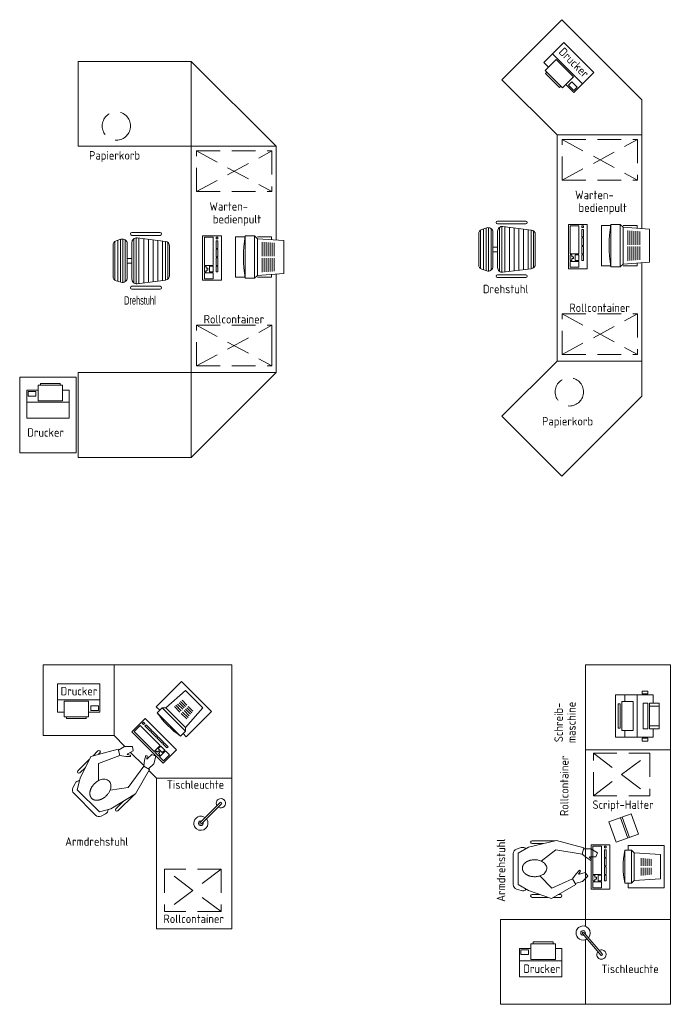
# Model space of a CAD drawing. Extents: x 6.1 to 17.3, y 2.1 to 12.5.
# Tile 2 of 2: x 10.4 to 17.3, y 2.1 to 12.5. Entities that reach past the tile are written whole.
import ezdxf
from ezdxf.enums import TextEntityAlignment as Align

# ---------------------------------------------------------------- set-up
doc = ezdxf.new("R2010")
doc.units = 0
doc.header["$MEASUREMENT"] = 0
doc.linetypes.add('STRICHLINIE2', pattern=[0.375, 0.25, -0.125])
doc.layers.add('BUEROEINRICHTUNG', color=1, linetype='CONTINUOUS', lineweight=18)
doc.styles.add('Stil1', font='isocp.shx')

# ---------------------------------------------------------------- blocks, each defined once
blk = doc.blocks.new('TE-WARTE1')
at = {"layer": 'BUEROEINRICHTUNG'}
for p, q in [((0.62, 4.15), (1.82, 4.15)), ((0.62, 4.15), (0.62, 3.25)), ((1.82, 4.15), (1.82, -0.05)), ((1.82, 4.15), (2.72, 3.25)), ((0.62, 3.25), (2.72, 3.25)), ((2.72, 3.25), (2.72, 2.25925)), ((2.72, 0.85), (2.72, 1.89067)), ((2.675, 1.35088), (2.675, 0.92088)), ((0.62, 0.85), (2.72, 0.85)), ((0.62, 0.85), (0.62, -0.05)), ((1.82, -0.05), (2.72, 0.85)), ((0, 0), (0, 0.8)), ((0, 0.8), (0.6, 0.8)), ((0.6, 0.8), (0.6, 0)), ((0.6, 0), (0, 0)), ((0.62, -0.05), (1.82, -0.05))]:
    blk.add_line(p, q, dxfattribs=at)
at = {"layer": 'BUEROEINRICHTUNG', "linetype": 'STRICHLINIE2'}
for p, q in [((1.875, 3.20004), (2.675, 3.20004)), ((1.875, 2.77004), (1.875, 3.20004)), ((1.875, 2.77004), (2.675, 3.20004)), ((1.875, 3.20004), (2.675, 2.77004)), ((2.675, 3.20004), (2.675, 2.77004)), ((1.875, 2.77004), (2.675, 2.77004)), ((1.875, 1.35088), (2.675, 1.35088)), ((1.875, 0.92088), (1.875, 1.35088)), ((1.875, 0.92088), (2.675, 1.35088)), ((1.875, 1.35088), (2.675, 0.92088)), ((1.875, 0.92088), (2.675, 0.92088))]:
    blk.add_line(p, q, dxfattribs=at)
at = {"layer": 'BUEROEINRICHTUNG', "color": 9, "lineweight": 13}
for p, q in [((1.18977, 2.33527), (1.48977, 2.33527)), ((1.18977, 2.30527), (1.48977, 2.30527)), ((1.94, 2.29996), (1.94, 1.82996)), ((1.94, 2.29996), (2.14, 2.29996)), ((2.14, 2.29996), (2.14, 1.82996)), ((2.39, 2.29996), (2.49, 2.29996)), ((2.39, 2.29996), (2.39, 1.84996)), ((2.49, 2.29996), (2.49, 1.84996)), ((2.49, 2.29996), (2.52, 2.26996)), ((0.98977, 2.19923), (0.98977, 1.87131)), ((1.00977, 2.23923), (1.00977, 1.83131)), ((1.02396, 2.24667), (1.07396, 2.26334)), ((1.03977, 2.25194), (1.03977, 1.8186)), ((1.06977, 2.26194), (1.06977, 1.80861)), ((1.09477, 2.26565), (1.09477, 1.80489)), ((1.11977, 2.2559), (1.11977, 1.81464)), ((1.13977, 2.2159), (1.13977, 1.85464)), ((1.18977, 2.22863), (1.18977, 1.84191)), ((1.20977, 2.26863), (1.20977, 1.80191)), ((1.23477, 2.27838), (1.23477, 1.79216)), ((1.54597, 2.24074), (1.24597, 2.27824)), ((1.26477, 2.27589), (1.26477, 1.79465)), ((1.31477, 2.26964), (1.31477, 1.8009)), ((1.36477, 2.26339), (1.36477, 1.80715)), ((1.41477, 2.25714), (1.41477, 1.8134)), ((1.46477, 2.25089), (1.46477, 1.81965)), ((1.51477, 2.24464), (1.51477, 1.8259)), ((1.54477, 2.24089), (1.54477, 1.82965)), ((1.56977, 2.22863), (1.56977, 1.84191)), ((2.05, 2.28496), (1.96, 2.28496)), ((1.96, 2.28496), (1.96, 1.98696)), ((2.05, 2.28496), (2.05, 1.98696)), ((2.082, 2.28496), (2.1, 2.28496)), ((2.082, 2.28496), (2.082, 2.26696)), ((2.082, 2.26696), (2.1, 2.26696)), ((2.082, 2.24696), (2.1, 2.24696)), ((2.082, 2.24696), (2.082, 2.16696)), ((2.1, 2.28496), (2.1, 2.26696)), ((2.1, 2.24696), (2.1, 2.16696)), ((2.29, 2.28996), (2.29, 1.85996)), ((2.29, 2.28996), (2.39, 2.28996)), ((2.52, 2.28996), (2.67, 2.28996)), ((2.52, 2.26996), (2.52, 1.87996)), ((2.52, 2.26996), (2.8, 2.24996)), ((2.572, 2.23454), (2.572, 2.08496)), ((2.593, 2.23298), (2.593, 2.08496)), ((2.614, 2.23143), (2.614, 2.08496)), ((2.635, 2.22987), (2.635, 2.08496)), ((2.656, 2.22832), (2.656, 2.08496)), ((2.67, 2.28996), (2.67, 2.26282)), ((2.677, 2.22676), (2.677, 2.08496)), ((2.698, 2.22521), (2.698, 2.08496)), ((2.8, 2.24996), (2.8, 1.89996)), ((1.58977, 1.87941), (1.58977, 2.19113)), ((2.082, 2.16696), (2.1, 2.16696)), ((2.082, 2.15696), (2.1, 2.15696)), ((2.082, 2.15696), (2.082, 2.07696)), ((2.1, 2.15696), (2.1, 2.07696)), ((1.13977, 2.06023), (1.18977, 2.06023)), ((1.13977, 2.01023), (1.18977, 2.01023)), ((1.13977, 2.01023), (1.18977, 2.01023)), ((2.05, 1.98696), (1.96, 1.98696)), ((2.082, 2.07696), (2.1, 2.07696)), ((2.082, 2.06696), (2.1, 2.06696)), ((2.082, 2.06696), (2.082, 1.98696)), ((2.082, 1.98696), (2.1, 1.98696)), ((2.1, 2.06696), (2.1, 1.98696)), ((2.572, 2.06496), (2.572, 1.91538)), ((2.593, 2.06496), (2.593, 1.91693)), ((2.614, 2.06496), (2.614, 1.91849)), ((2.635, 2.06496), (2.635, 1.92004)), ((2.656, 2.06496), (2.656, 1.9216)), ((2.677, 2.06496), (2.677, 1.92315)), ((2.698, 2.06496), (2.698, 1.92471)), ((1.978, 1.97696), (1.96, 1.97696)), ((1.96, 1.97696), (1.96, 1.91696)), ((1.978, 1.91696), (1.96, 1.91696)), ((2.05, 1.90696), (1.96, 1.90696)), ((1.96, 1.90696), (1.96, 1.84496)), ((1.978, 1.97696), (1.978, 1.95696)), ((1.996, 1.95696), (1.978, 1.95696)), ((1.996, 1.93696), (1.978, 1.93696)), ((1.978, 1.93696), (1.978, 1.91696)), ((1.996, 1.95696), (1.996, 1.93696)), ((2.05, 1.97696), (2.014, 1.97696)), ((2.014, 1.97696), (2.014, 1.91696)), ((2.05, 1.91696), (2.014, 1.91696)), ((2.05, 1.97696), (2.05, 1.91696)), ((2.05, 1.90696), (2.05, 1.84496)), ((2.082, 1.97696), (2.1, 1.97696)), ((2.082, 1.97696), (2.082, 1.91696)), ((2.082, 1.91696), (2.1, 1.91696)), ((2.1, 1.97696), (2.1, 1.91696)), ((2.49, 1.84996), (2.52, 1.87996)), ((2.52, 1.87996), (2.8, 1.89996)), ((2.67, 1.8871), (2.67, 1.85996)), ((1.02396, 1.82387), (1.07396, 1.80721)), ((1.24597, 1.7923), (1.54597, 1.8298)), ((1.94, 1.82996), (2.14, 1.82996)), ((1.96, 1.84496), (2.05, 1.84496)), ((2.29, 1.85996), (2.39, 1.85996)), ((2.39, 1.84996), (2.49, 1.84996)), ((2.52, 1.85996), (2.67, 1.85996)), ((1.18977, 1.76527), (1.48977, 1.76527)), ((1.18977, 1.73527), (1.48977, 1.73527)), ((0.22, 0.715), (0.22, 0.735)), ((0.22, 0.735), (0.43, 0.735)), ((0.43, 0.715), (0.43, 0.735)), ((0.075, 0.665), (0.075, 0.365)), ((0.075, 0.665), (0.195, 0.665)), ((0.09, 0.65), (0.17, 0.65)), ((0.09, 0.65), (0.09, 0.6)), ((0.17, 0.65), (0.17, 0.6)), ((0.195, 0.715), (0.455, 0.715)), ((0.195, 0.715), (0.195, 0.55)), ((0.455, 0.715), (0.455, 0.55)), ((0.455, 0.665), (0.525, 0.665)), ((0.525, 0.665), (0.525, 0.365)), ((0.075, 0.535), (0.525, 0.535)), ((0.09, 0.6), (0.17, 0.6)), ((0.195, 0.55), (0.455, 0.55)), ((0.075, 0.365), (0.525, 0.365))]:
    blk.add_line(p, q, dxfattribs=at)
at = {"layer": 'BUEROEINRICHTUNG', "linetype": 'STRICHLINIE2'}
blk.add_circle((1.025, 3.465), 0.15, dxfattribs=at)
at = {"layer": 'BUEROEINRICHTUNG', "color": 9, "lineweight": 13}
for centre, radius, start, end in [((1.18977, 2.32027), 0.015, 90, 270), ((1.48977, 2.32027), 0.015, 270, 90), ((3.87303, 2.07496), 1.5, 171.37308, 188.62692), ((1.03977, 2.19923), 0.05, 108.43495, 180), ((1.08977, 2.2159), 0.05, 0, 108.43495), ((1.23977, 2.22863), 0.05, 82.87641, 180), ((1.53977, 2.19113), 0.05, 0, 82.87641), ((1.03977, 1.87131), 0.05, 180, 251.56505), ((1.08977, 1.85464), 0.05, 251.56505, 0), ((1.23977, 1.84191), 0.05, 180, 277.12359), ((1.53977, 1.87941), 0.05, 277.12359, 0), ((1.18977, 1.75027), 0.015, 90, 270), ((1.48977, 1.75027), 0.015, 270, 90)]:
    blk.add_arc(centre, radius, start, end, dxfattribs=at)
at = {"layer": 'BUEROEINRICHTUNG', "style": 'Stil1'}
for s, p in [('Papierkorb', (1.00575, 3.15365)), ('Warten-', (2.21649, 2.61245)), ('bedienpult', (2.30424, 2.47745)), ('Rollcontainer', (2.27206, 1.41645)), ('Drucker', (0.275, 0.215))]:
    blk.add_text(s, height=0.09, dxfattribs=at).set_placement(p, align=Align.MIDDLE_CENTER)
at = {"layer": 'BUEROEINRICHTUNG', "width": 0.65}
blk.add_text('Drehstuhl', height=0.09, dxfattribs=at).set_placement((1.275, 1.615), align=Align.MIDDLE_CENTER)
blk = doc.blocks.new('TE-WARTE2')
at = {"layer": 'BUEROEINRICHTUNG'}
for p, q in [((-0.6364, 4.20596), (0, 4.84236)), ((0.84838, 3.99398), (0, 4.84236)), ((-0.05162, 3.62118), (-0.6364, 4.20596)), ((0.84838, 3.99398), (0.84838, 3.62118)), ((-0.05162, 3.62118), (0.84838, 3.62118)), ((-0.05162, 3.62118), (-0.05162, 1.22118)), ((0.84838, 3.62118), (0.84838, 2.63043)), ((0.84838, 1.22118), (0.84838, 2.26185)), ((-0.05162, 1.22118), (-0.6364, 0.6364)), ((-0.05162, 1.22118), (0.84838, 1.22118)), ((0.84838, 0.84838), (0.84838, 1.22118)), ((0.84838, 0.84838), (0, 0)), ((-0.6364, 0.6364), (0, 0))]:
    blk.add_line(p, q, dxfattribs=at)
at = {"layer": 'BUEROEINRICHTUNG', "color": 9, "lineweight": 13}
for p, q in [((-0.18999, 4.38918), (0.02214, 4.60131)), ((0.34034, 4.28311), (0.02214, 4.60131)), ((-0.14049, 4.33968), (-0.18999, 4.38918)), ((-0.17585, 4.30433), (-0.05917, 4.421)), ((0.22013, 4.1629), (-0.09806, 4.4811)), ((0.12467, 4.23715), (-0.05917, 4.421)), ((0.008, 4.12048), (-0.17585, 4.30433)), ((-0.15817, 4.28665), (-0.17231, 4.27251)), ((0.12821, 4.07098), (0.34034, 4.28311)), ((-0.02382, 4.12401), (-0.17231, 4.27251)), ((0.008, 4.12048), (0.12467, 4.23715)), ((0.07164, 4.14876), (0.107, 4.18412)), ((0.16357, 4.12755), (0.107, 4.18412)), ((-0.00968, 4.13816), (-0.02382, 4.12401)), ((0.12821, 4.07098), (0.04336, 4.15583)), ((0.12821, 4.09219), (0.07164, 4.14876)), ((0.12821, 4.09219), (0.16357, 4.12755)), ((-0.84766, 2.61785), (-0.79766, 2.63452)), ((-0.83185, 2.62312), (-0.83185, 2.18978)), ((-0.80185, 2.63312), (-0.80185, 2.17979)), ((-0.77685, 2.63683), (-0.77685, 2.17607)), ((-0.75185, 2.62708), (-0.75185, 2.18582)), ((-0.68185, 2.70645), (-0.38185, 2.70645)), ((-0.68185, 2.67645), (-0.38185, 2.67645)), ((-0.66185, 2.63981), (-0.66185, 2.17309)), ((-0.63685, 2.64956), (-0.63685, 2.16334)), ((-0.32565, 2.61192), (-0.62565, 2.64942)), ((-0.60685, 2.64707), (-0.60685, 2.16583)), ((-0.55685, 2.64082), (-0.55685, 2.17208)), ((-0.50685, 2.63457), (-0.50685, 2.17833)), ((-0.45685, 2.62832), (-0.45685, 2.18458)), ((-0.40685, 2.62207), (-0.40685, 2.19083)), ((-0.35685, 2.61582), (-0.35685, 2.19708)), ((-0.32685, 2.61207), (-0.32685, 2.20083)), ((0.06838, 2.67114), (0.06838, 2.20114)), ((0.06838, 2.67114), (0.26838, 2.67114)), ((0.17838, 2.65614), (0.08838, 2.65614)), ((0.08838, 2.65614), (0.08838, 2.35814)), ((0.17838, 2.65614), (0.17838, 2.35814)), ((0.21038, 2.65614), (0.22838, 2.65614)), ((0.21038, 2.65614), (0.21038, 2.63814)), ((0.21038, 2.63814), (0.22838, 2.63814)), ((0.21038, 2.61814), (0.22838, 2.61814)), ((0.21038, 2.61814), (0.21038, 2.53814)), ((0.22838, 2.65614), (0.22838, 2.63814)), ((0.22838, 2.61814), (0.22838, 2.53814)), ((0.26838, 2.67114), (0.26838, 2.20114)), ((0.41838, 2.66114), (0.41838, 2.23114)), ((0.41838, 2.66114), (0.51838, 2.66114)), ((0.51838, 2.67114), (0.61838, 2.67114)), ((0.51838, 2.67114), (0.51838, 2.22114)), ((0.61838, 2.67114), (0.61838, 2.22114)), ((0.61838, 2.67114), (0.64838, 2.64114)), ((0.64838, 2.66114), (0.79838, 2.66114)), ((0.64838, 2.64114), (0.64838, 2.25114)), ((0.64838, 2.64114), (0.92838, 2.62114)), ((0.79838, 2.66114), (0.79838, 2.634)), ((0.92838, 2.62114), (0.92838, 2.27114)), ((-0.88185, 2.57041), (-0.88185, 2.24249)), ((-0.86185, 2.61041), (-0.86185, 2.20249)), ((-0.73185, 2.58708), (-0.73185, 2.22582)), ((-0.68185, 2.59981), (-0.68185, 2.21309)), ((-0.30185, 2.59981), (-0.30185, 2.21309)), ((-0.28185, 2.25059), (-0.28185, 2.56231)), ((0.21038, 2.53814), (0.22838, 2.53814)), ((0.21038, 2.52814), (0.22838, 2.52814)), ((0.21038, 2.52814), (0.21038, 2.44814)), ((0.22838, 2.52814), (0.22838, 2.44814)), ((0.70038, 2.60572), (0.70038, 2.45614)), ((0.72138, 2.60416), (0.72138, 2.45614)), ((0.74238, 2.60261), (0.74238, 2.45614)), ((0.76338, 2.60105), (0.76338, 2.45614)), ((0.78438, 2.5995), (0.78438, 2.45614)), ((0.80538, 2.59794), (0.80538, 2.45614)), ((0.82638, 2.59639), (0.82638, 2.45614)), ((-0.73185, 2.43141), (-0.68185, 2.43141)), ((0.21038, 2.44814), (0.22838, 2.44814)), ((0.21038, 2.43814), (0.22838, 2.43814)), ((0.21038, 2.43814), (0.21038, 2.35814)), ((0.22838, 2.43814), (0.22838, 2.35814)), ((0.70038, 2.43614), (0.70038, 2.28656)), ((0.72138, 2.43614), (0.72138, 2.28811)), ((0.74238, 2.43614), (0.74238, 2.28967)), ((0.76338, 2.43614), (0.76338, 2.29122)), ((0.78438, 2.43614), (0.78438, 2.29278)), ((0.80538, 2.43614), (0.80538, 2.29433)), ((0.82638, 2.43614), (0.82638, 2.29589)), ((-0.73185, 2.38141), (-0.68185, 2.38141)), ((-0.73185, 2.38141), (-0.68185, 2.38141)), ((0.17838, 2.35814), (0.08838, 2.35814)), ((0.10638, 2.34814), (0.08838, 2.34814)), ((0.08838, 2.34814), (0.08838, 2.28814)), ((0.10638, 2.34814), (0.10638, 2.32814)), ((0.12438, 2.32814), (0.10638, 2.32814)), ((0.12438, 2.30814), (0.10638, 2.30814)), ((0.10638, 2.30814), (0.10638, 2.28814)), ((0.12438, 2.32814), (0.12438, 2.30814)), ((0.17838, 2.34814), (0.14238, 2.34814)), ((0.14238, 2.34814), (0.14238, 2.28814)), ((0.17838, 2.34814), (0.17838, 2.28814)), ((0.21038, 2.35814), (0.22838, 2.35814)), ((0.21038, 2.34814), (0.22838, 2.34814)), ((0.21038, 2.34814), (0.21038, 2.28814)), ((0.22838, 2.34814), (0.22838, 2.28814)), ((-0.84766, 2.19505), (-0.79766, 2.17839)), ((-0.62565, 2.16348), (-0.32565, 2.20098)), ((0.06838, 2.20114), (0.26838, 2.20114)), ((0.10638, 2.28814), (0.08838, 2.28814)), ((0.17838, 2.27814), (0.08838, 2.27814)), ((0.08838, 2.27814), (0.08838, 2.21614)), ((0.08838, 2.21614), (0.17838, 2.21614)), ((0.17838, 2.28814), (0.14238, 2.28814)), ((0.17838, 2.27814), (0.17838, 2.21614)), ((0.21038, 2.28814), (0.22838, 2.28814)), ((0.41838, 2.23114), (0.51838, 2.23114)), ((0.51838, 2.22114), (0.61838, 2.22114)), ((0.61838, 2.22114), (0.64838, 2.25114)), ((0.64838, 2.25114), (0.92838, 2.27114)), ((0.64838, 2.23114), (0.79838, 2.23114)), ((0.79838, 2.25828), (0.79838, 2.23114)), ((-0.68185, 2.13645), (-0.38185, 2.13645)), ((-0.68185, 2.10645), (-0.38185, 2.10645))]:
    blk.add_line(p, q, dxfattribs=at)
at = {"layer": 'BUEROEINRICHTUNG', "linetype": 'STRICHLINIE2'}
for p, q in [((0.00338, 3.57122), (0.80338, 3.57122)), ((0.00338, 3.14122), (0.00338, 3.57122)), ((0.00338, 3.14122), (0.80338, 3.57122)), ((0.00338, 3.57122), (0.80338, 3.14122)), ((0.80338, 3.57122), (0.80338, 3.14122)), ((0.00338, 3.14122), (0.80338, 3.14122)), ((0.00338, 1.72206), (0.80338, 1.72206)), ((0.00338, 1.29206), (0.00338, 1.72206)), ((0.00338, 1.29206), (0.80338, 1.72206)), ((0.00338, 1.72206), (0.80338, 1.29206)), ((0.80338, 1.72206), (0.80338, 1.29206)), ((0.00338, 1.29206), (0.80338, 1.29206))]:
    blk.add_line(p, q, dxfattribs=at)
blk.add_circle((0.07917, 0.89509), 0.15, dxfattribs=at)
at = {"layer": 'BUEROEINRICHTUNG', "color": 9, "lineweight": 13}
for centre, radius, start, end in [((-0.83185, 2.57041), 0.05, 108.43495, 180), ((-0.78185, 2.58708), 0.05, 0, 108.43495), ((-0.68185, 2.69145), 0.015, 90, 270), ((-0.63185, 2.59981), 0.05, 82.87641, 180), ((-0.38185, 2.69145), 0.015, 270, 90), ((-0.33185, 2.56231), 0.05, 0, 82.87641), ((2.00141, 2.44614), 1.5, 171.37308, 188.62692), ((-0.83185, 2.24249), 0.05, 180, 251.56505), ((-0.78185, 2.22582), 0.05, 251.56505, 0), ((-0.63185, 2.21309), 0.05, 180, 277.12359), ((-0.33185, 2.25059), 0.05, 277.12359, 0), ((-0.68185, 2.12145), 0.015, 90, 270), ((-0.38185, 2.12145), 0.015, 270, 90)]:
    blk.add_arc(centre, radius, start, end, dxfattribs=at)
at = {"layer": 'BUEROEINRICHTUNG', "style": 'Stil1'}
blk.add_text('Drucker', height=0.09, rotation=315, dxfattribs=at).set_placement((0.12935, 4.38665), align=Align.MIDDLE_CENTER)
for s, p in [('Warten-', (0.34487, 2.98363)), ('bedienpult', (0.43262, 2.84863)), ('Drehstuhl', (-0.59662, 1.98618)), ('Rollcontainer', (0.40044, 1.78763)), ('Papierkorb', (0.05992, 0.58374))]:
    blk.add_text(s, height=0.09, dxfattribs=at).set_placement(p, align=Align.MIDDLE_CENTER)
blk = doc.blocks.new('TETISCHKOMB2')
at = {"layer": 'BUEROEINRICHTUNG'}
for p, q in [((0.9, 0), (0, 0)), ((0, -0.9), (0, 0)), ((0.9, 0), (0.9, -0.9)), ((0.9, -0.9), (0, -0.9)), ((0, -0.9), (0, -2.7)), ((0.9, -0.9), (0.9, -2.7)), ((-0.60327, -1.93403), (-0.30783, -1.86194)), ((-0.56644, -1.86611), (-0.32492, -1.86611)), ((-0.30783, -1.86194), (-0.01805, -1.93959)), ((-0.73225, -1.95471), (-0.68225, -1.93805)), ((-0.71317, -1.99748), (-0.60327, -1.93403)), ((-0.56644, -1.89611), (-0.44787, -1.89611)), ((-0.31522, -1.96343), (-0.47104, -2.0803)), ((-0.03617, -2.0072), (-0.31522, -1.96343)), ((-0.03617, -2.0072), (-0.01805, -1.93959)), ((0.05611, -1.95048), (-0.02114, -1.95113)), ((0.05611, -1.95048), (0.12832, -1.99218)), ((-0.76644, -2.33007), (-0.76644, -2.00215)), ((-0.71317, -2.33058), (-0.71317, -1.99748)), ((-0.03617, -2.0072), (0.01326, -2.04822)), ((0.01326, -2.04822), (0.05817, -2.07415)), ((0.04782, -2.03551), (0.03817, -2.0381)), ((0.03817, -2.0381), (0.06525, -2.0619)), ((0.11125, -2.03657), (0.04782, -2.03551)), ((0.06525, -2.0619), (0.05817, -2.07415)), ((0.12832, -1.99218), (0.11125, -2.03657)), ((-0.09984, -2.2157), (-0.06317, -2.17903)), ((-0.07317, -2.21903), (-0.05317, -2.18903)), ((-0.05317, -2.18903), (-0.06317, -2.17903)), ((-0.35548, -2.36672), (-0.48317, -2.23903)), ((-0.13698, -2.26811), (-0.35548, -2.36672)), ((-0.13698, -2.26811), (-0.09984, -2.2157)), ((-0.10198, -2.32873), (-0.13698, -2.26811)), ((-0.06317, -2.21903), (-0.07317, -2.21903)), ((-0.00218, -2.2016), (-0.06317, -2.21903)), ((-0.03317, -2.29903), (0.0258, -2.24006)), ((0.0258, -2.24006), (-0.00218, -2.2016)), ((-0.73225, -2.37751), (-0.68225, -2.39418)), ((-0.71317, -2.33058), (-0.60327, -2.39403)), ((-0.60327, -2.39403), (-0.36179, -2.47873)), ((-0.36179, -2.47873), (-0.10198, -2.32873)), ((-0.03317, -2.29903), (-0.10796, -2.31838)), ((-0.56644, -2.43611), (-0.4833, -2.43611)), ((-0.56644, -2.46611), (-0.39777, -2.46611)), ((-0.33993, -2.46611), (-0.26644, -2.46611)), ((-0.28797, -2.43611), (-0.26644, -2.43611)), ((-0.9, -3.6), (-0.9, -2.7)), ((-0.9, -2.7), (0.9, -2.7)), ((0, -2.7), (0, -2.77274)), ((0.9, -3.6), (0.9, -2.7)), ((0, -2.91418), (0, -3.6)), ((-0.9, -3.6), (0, -3.6)), ((-0.9, -3.6), (0.9, -3.6))]:
    blk.add_line(p, q, dxfattribs=at)
at = {"layer": 'BUEROEINRICHTUNG', "color": 9, "lineweight": 13}
for p, q in [((0.60023, -0.30789), (0.60024, -0.27789)), ((0.66024, -0.30789), (0.60023, -0.30789)), ((0.66025, -0.27789), (0.60024, -0.27789)), ((0.66024, -0.30789), (0.66025, -0.27789)), ((0.31692, -0.31768), (0.71692, -0.31768)), ((0.31692, -0.76769), (0.31692, -0.31768)), ((0.36692, -0.4127), (0.34692, -0.41269)), ((0.34692, -0.67288), (0.34692, -0.41269)), ((0.36693, -0.67289), (0.36692, -0.4127)), ((0.38692, -0.38769), (0.50692, -0.38768)), ((0.38692, -0.69789), (0.38692, -0.38769)), ((0.41693, -0.31789), (0.41692, -0.38769)), ((0.50692, -0.69788), (0.50692, -0.38768)), ((0.54693, -0.76769), (0.54693, -0.31769)), ((0.66024, -0.40788), (0.61023, -0.40789)), ((0.61025, -0.67789), (0.61023, -0.40789)), ((0.66024, -0.67789), (0.66024, -0.40788)), ((0.78025, -0.40789), (0.68024, -0.4079)), ((0.68024, -0.67789), (0.68024, -0.4079)), ((0.71693, -0.40789), (0.71692, -0.31768)), ((0.78024, -0.67789), (0.78025, -0.40789)), ((0.78024, -0.43789), (0.68025, -0.43789)), ((0.36693, -0.67289), (0.34692, -0.67288)), ((0.38692, -0.69789), (0.50692, -0.69788)), ((0.41692, -0.76769), (0.41692, -0.69789)), ((0.66024, -0.67789), (0.61025, -0.67789)), ((0.78024, -0.64789), (0.68024, -0.64789)), ((0.78024, -0.67789), (0.68024, -0.67789)), ((0.71691, -0.76769), (0.71692, -0.67789)), ((0.31692, -0.76769), (0.71691, -0.76769)), ((0.66024, -0.77749), (0.60024, -0.77749)), ((0.60024, -0.77749), (0.60024, -0.80749)), ((0.66024, -0.80749), (0.60024, -0.80749)), ((0.66024, -0.77749), (0.66024, -0.80749)), ((0.24813, -1.6655), (0.48305, -1.58)), ((0.24813, -1.6655), (0.32679, -1.88163)), ((0.3703, -1.62104), (0.44895, -1.83716)), ((0.38908, -1.6142), (0.46775, -1.83032)), ((0.48305, -1.58), (0.56172, -1.79612)), ((0.32679, -1.88163), (0.56172, -1.79612)), ((0.05971, -1.90871), (0.05971, -2.37871)), ((0.05971, -1.90871), (0.25971, -1.90871)), ((0.16971, -1.92371), (0.07971, -1.92371)), ((0.07971, -1.92371), (0.07971, -2.22171)), ((0.16971, -1.92371), (0.16971, -2.22171)), ((0.20171, -1.92371), (0.21971, -1.92371)), ((0.20171, -1.92371), (0.20171, -1.94171)), ((0.20171, -1.94171), (0.21971, -1.94171)), ((0.20171, -1.96171), (0.21971, -1.96171)), ((0.20171, -1.96171), (0.20171, -2.04171)), ((0.21971, -1.92371), (0.21971, -1.94171)), ((0.21971, -1.96171), (0.21971, -2.04171)), ((0.25971, -1.90871), (0.25971, -2.37871)), ((0.48757, -1.9668), (0.4158, -1.96682)), ((0.4158, -1.96682), (0.4158, -2.31681)), ((0.83348, -1.91418), (0.45348, -1.91418)), ((0.45348, -1.96681), (0.45348, -1.91418)), ((0.5158, -1.99504), (0.48757, -1.9668)), ((0.48757, -1.9668), (0.48758, -2.3168)), ((0.83348, -2.36418), (0.83348, -1.91418)), ((0.20171, -2.04171), (0.21971, -2.04171)), ((0.20171, -2.05171), (0.21971, -2.05171)), ((0.20171, -2.05171), (0.20171, -2.13171)), ((0.21971, -2.05171), (0.21971, -2.13171)), ((0.5158, -1.99504), (0.5158, -2.28857)), ((0.7958, -2.01265), (0.5158, -1.99504)), ((0.59088, -2.13181), (0.59088, -2.04885)), ((0.61188, -2.1318), (0.61189, -2.05117)), ((0.63288, -2.13181), (0.63289, -2.05348)), ((0.65389, -2.13181), (0.65389, -2.05579)), ((0.67489, -2.13181), (0.67488, -2.0581)), ((0.69588, -2.1318), (0.69588, -2.06042)), ((0.7958, -2.27096), (0.7958, -2.01265)), ((0.20171, -2.13171), (0.21971, -2.13171)), ((0.20171, -2.14171), (0.21971, -2.14171)), ((0.20171, -2.14171), (0.20171, -2.22171)), ((0.21971, -2.14171), (0.21971, -2.22171)), ((0.59089, -2.23475), (0.59089, -2.15181)), ((0.61189, -2.23244), (0.61189, -2.1518)), ((0.63289, -2.23013), (0.63289, -2.1518)), ((0.65389, -2.22782), (0.65389, -2.15181)), ((0.67488, -2.22551), (0.67489, -2.15181)), ((0.69589, -2.22319), (0.69589, -2.1518)), ((0.16971, -2.22171), (0.07971, -2.22171)), ((0.09771, -2.23171), (0.07971, -2.23171)), ((0.07971, -2.23171), (0.07971, -2.29171)), ((0.09771, -2.29171), (0.07971, -2.29171)), ((0.09771, -2.23171), (0.09771, -2.25171)), ((0.11571, -2.25171), (0.09771, -2.25171)), ((0.11571, -2.27171), (0.09771, -2.27171)), ((0.09771, -2.27171), (0.09771, -2.29171)), ((0.11571, -2.25171), (0.11571, -2.27171)), ((0.16971, -2.23171), (0.13371, -2.23171)), ((0.13371, -2.23171), (0.13371, -2.29171)), ((0.16971, -2.29171), (0.13371, -2.29171)), ((0.16971, -2.23171), (0.16971, -2.29171)), ((0.20171, -2.22171), (0.21971, -2.22171)), ((0.20171, -2.23171), (0.21971, -2.23171)), ((0.20171, -2.23171), (0.20171, -2.29171)), ((0.20171, -2.29171), (0.21971, -2.29171)), ((0.21971, -2.23171), (0.21971, -2.29171)), ((0.48758, -2.3168), (0.5158, -2.28857)), ((0.5158, -2.28857), (0.7958, -2.27096)), ((0.05971, -2.37871), (0.25971, -2.37871)), ((0.16971, -2.30171), (0.07971, -2.30171)), ((0.07971, -2.30171), (0.07971, -2.36371)), ((0.07971, -2.36371), (0.16971, -2.36371)), ((0.16971, -2.30171), (0.16971, -2.36371)), ((0.4158, -2.31681), (0.48758, -2.3168)), ((0.45348, -2.36418), (0.45348, -2.3168)), ((0.83348, -2.36418), (0.45348, -2.36418)), ((0.16175, -3.07849), (-0.03257, -2.84993)), ((0.17698, -3.06553), (-0.01734, -2.83698)), ((-0.69933, -3.00841), (-0.69933, -3.30841)), ((-0.69933, -3.00841), (-0.57933, -3.00841)), ((-0.68433, -3.02341), (-0.60433, -3.02341)), ((-0.68433, -3.02341), (-0.68433, -3.07342)), ((-0.60433, -3.02341), (-0.60433, -3.07342)), ((-0.57933, -2.95841), (-0.31932, -2.95841)), ((-0.57933, -2.95841), (-0.57933, -3.12341)), ((-0.55432, -2.95841), (-0.55433, -2.93841)), ((-0.55433, -2.93841), (-0.34433, -2.93842)), ((-0.34433, -2.95841), (-0.34433, -2.93842)), ((-0.31932, -2.95841), (-0.31933, -3.12342)), ((-0.31933, -3.00841), (-0.24933, -3.00841)), ((-0.24933, -3.00841), (-0.24933, -3.30841)), ((-0.68433, -3.07342), (-0.60433, -3.07342)), ((-0.57933, -3.12341), (-0.31933, -3.12342)), ((-0.69933, -3.13841), (-0.24933, -3.13841)), ((-0.69933, -3.30841), (-0.24933, -3.30841))]:
    blk.add_line(p, q, dxfattribs=at)
at = {"layer": 'BUEROEINRICHTUNG', "linetype": 'STRICHLINIE2'}
for p, q in [((0.08373, -0.93818), (0.68373, -0.93818)), ((0.08373, -1.38818), (0.08373, -0.93818)), ((0.08373, -1.38818), (0.68373, -0.93818)), ((0.08373, -0.93818), (0.68373, -1.38818)), ((0.68373, -0.93818), (0.68373, -1.38818)), ((0.08373, -1.38818), (0.68373, -1.38818))]:
    blk.add_line(p, q, dxfattribs=at)
at = {"layer": 'BUEROEINRICHTUNG'}
blk.add_lwpolyline([(-0.40951, -2.15682), (-0.41061, -2.14515), (-0.41385, -2.13375), (-0.4191, -2.12289), (-0.42614, -2.11278), (-0.43468, -2.10359), (-0.44443, -2.09545), (-0.45507, -2.08839), (-0.46629, -2.08245), (-0.47783, -2.07759), (-0.48945, -2.07376), (-0.50096, -2.07087), (-0.5085, -2.06942), (-0.51588, -2.06832), (-0.52307, -2.06754), (-0.53006, -2.06706), (-0.53683, -2.06684), (-0.54336, -2.06686), (-0.54965, -2.06709), (-0.55569, -2.06752), (-0.56149, -2.06812), (-0.56704, -2.06886), (-0.57234, -2.06974), (-0.57741, -2.07073), (-0.58225, -2.07182), (-0.58686, -2.073), (-0.58996, -2.07387), (-0.59295, -2.07478), (-0.59584, -2.07571), (-0.59863, -2.07667), (-0.60133, -2.07765), (-0.60394, -2.07865), (-0.60645, -2.07967), (-0.60888, -2.0807), (-0.61123, -2.08175), (-0.61349, -2.08281), (-0.61567, -2.08388), (-0.61778, -2.08496), (-0.61982, -2.08605), (-0.62178, -2.08714), (-0.62368, -2.08823), (-0.62551, -2.08933), (-0.62728, -2.09043), (-0.62898, -2.09153), (-0.63063, -2.09263), (-0.63222, -2.09373), (-0.63375, -2.09483), (-0.63523, -2.09592), (-0.63666, -2.09702), (-0.63804, -2.09811), (-0.63938, -2.0992), (-0.64066, -2.10029), (-0.6419, -2.10137), (-0.6431, -2.10245), (-0.64426, -2.10352), (-0.64538, -2.10459), (-0.64646, -2.10565), (-0.6475, -2.10671), (-0.6485, -2.10777), (-0.64948, -2.10882), (-0.65041, -2.10986), (-0.65132, -2.1109), (-0.65219, -2.11193), (-0.65303, -2.11296), (-0.65384, -2.11398), (-0.65463, -2.115), (-0.65538, -2.11602), (-0.65611, -2.11702), (-0.65681, -2.11803), (-0.65777, -2.11945), (-0.65869, -2.12086), (-0.65955, -2.12227), (-0.66037, -2.12366), (-0.66114, -2.12504), (-0.66187, -2.12642), (-0.66256, -2.12778), (-0.66321, -2.12914), (-0.66382, -2.13049), (-0.6644, -2.13183), (-0.66494, -2.13316), (-0.66545, -2.13449), (-0.66592, -2.13581), (-0.66636, -2.13712), (-0.66677, -2.13843), (-0.66732, -2.14038), (-0.66781, -2.14232), (-0.66824, -2.14425), (-0.6686, -2.14617), (-0.6689, -2.14808), (-0.66914, -2.14999), (-0.66932, -2.15189), (-0.66944, -2.15379), (-0.6695, -2.15568), (-0.66951, -2.15758), (-0.66946, -2.15947), (-0.66935, -2.16137), (-0.66918, -2.16327), (-0.66895, -2.16518), (-0.66866, -2.16709), (-0.66831, -2.16901), (-0.6679, -2.17093), (-0.66743, -2.17287), (-0.66689, -2.17482), (-0.66627, -2.17678), (-0.66583, -2.17809), (-0.66535, -2.17941), (-0.66484, -2.18074), (-0.66429, -2.18208), (-0.6637, -2.18342), (-0.66308, -2.18477), (-0.66243, -2.18613), (-0.66173, -2.1875), (-0.66099, -2.18887), (-0.66021, -2.19026), (-0.65938, -2.19165), (-0.65851, -2.19306), (-0.65759, -2.19447), (-0.65662, -2.1959), (-0.65559, -2.19734), (-0.65485, -2.19835), (-0.65407, -2.19936), (-0.65327, -2.20039), (-0.65243, -2.20141), (-0.65157, -2.20245), (-0.65067, -2.20348), (-0.64975, -2.20453), (-0.64879, -2.20557), (-0.64779, -2.20663), (-0.64676, -2.20768), (-0.64569, -2.20875), (-0.64458, -2.20982), (-0.64344, -2.21089), (-0.64225, -2.21196), (-0.64102, -2.21304), (-0.63975, -2.21413), (-0.63843, -2.21522), (-0.63706, -2.21631), (-0.63565, -2.2174), (-0.63418, -2.2185), (-0.63266, -2.2196), (-0.63109, -2.2207), (-0.62946, -2.2218), (-0.62777, -2.2229), (-0.62602, -2.224), (-0.62421, -2.2251), (-0.62233, -2.22619), (-0.62039, -2.22728), (-0.61837, -2.22837), (-0.61628, -2.22945), (-0.61412, -2.23052), (-0.61188, -2.23158), (-0.60956, -2.23264), (-0.60716, -2.23368), (-0.60467, -2.2347), (-0.60209, -2.23571), (-0.59941, -2.2367), (-0.59665, -2.23766), (-0.59379, -2.2386), (-0.59082, -2.23951), (-0.58775, -2.24039), (-0.58458, -2.24124), (-0.5813, -2.24204), (-0.57642, -2.24312), (-0.5713, -2.24409), (-0.56595, -2.24494), (-0.56035, -2.24566), (-0.5545, -2.24622), (-0.54841, -2.24661), (-0.54207, -2.2468), (-0.53549, -2.24678), (-0.52868, -2.24651), (-0.52165, -2.24597), (-0.51441, -2.24513), (-0.507, -2.24396), (-0.49944, -2.24244), (-0.49177, -2.24053), (-0.48403, -2.23821), (-0.47242, -2.23391), (-0.461, -2.22855), (-0.45001, -2.22209), (-0.43975, -2.21453), (-0.43053, -2.20588), (-0.42265, -2.19625), (-0.41642, -2.18576), (-0.41208, -2.17462), (-0.40982, -2.16306), (-0.40951, -2.15682)], dxfattribs=at)
for centre, radius, start, end in [((-0.56644, -1.88111), 0.015, 90, 270), ((-0.71644, -2.00215), 0.05, 108.43495, 180), ((-0.66644, -1.98548), 0.05, 45.04051, 108.43495), ((-0.71644, -2.33007), 0.05, 180, 251.56505), ((-0.66644, -2.34674), 0.05, 251.56505, 319.20108), ((-0.56644, -2.45111), 0.015, 90, 270), ((-0.26644, -2.45111), 0.015, 270, 90)]:
    blk.add_arc(centre, radius, start, end, dxfattribs=at)
at = {"layer": 'BUEROEINRICHTUNG', "color": 9, "lineweight": 13}
for centre, radius, start, end in [((1.40038, -2.14181), 1, 169.92136, 190.07864), ((-0.02496, -2.84346), 0.07501, 138.02642, 175.36577), ((-0.02496, -2.84346), 0.075, 122.70906, 138.02642), ((-0.02496, -2.84346), 0.075, 318.04799, 122.70906), ((-0.02496, -2.84346), 0.025, 333.96801, 106.81121), ((-0.02496, -2.84346), 0.075, 175.36577, 302.70906), ((-0.02496, -2.84346), 0.025, 175.36577, 286.78926), ((-0.02496, -2.84346), 0.025, 153.94742, 175.36577), ((-0.02496, -2.84346), 0.025, 106.81121, 153.94742), ((-0.02496, -2.84346), 0.01, 40.37763, 220.37109), ((0.16937, -3.07201), 0.05, 321.90391, 118.84091), ((0.16937, -3.07201), 0.04999, 175.36577, 298.8364), ((0.16937, -3.07201), 0.05, 141.92, 175.36577), ((0.16937, -3.07201), 0.01, 220.37763, 40.41477), ((0.16937, -3.07201), 0.05, 298.8364, 321.90391)]:
    blk.add_arc(centre, radius, start, end, dxfattribs=at)
at = {"layer": 'BUEROEINRICHTUNG', "style": 'Stil1'}
for s, p in [('Schreib-', (-0.28416, -0.6104)), ('maschine', (-0.14916, -0.6104)), ('Rollcontainer', (-0.22493, -1.28227)), ('Armdrehstuhl', (-0.89605, -2.17851))]:
    blk.add_text(s, height=0.09, rotation=90, dxfattribs=at).set_placement(p, align=Align.MIDDLE_CENTER)
for s, p in [('Script-Halter', (0.39932, -1.48227)), ('Drucker', (-0.46406, -3.22185)), ('Tischleuchte', (0.47402, -3.22467))]:
    blk.add_text(s, height=0.09, dxfattribs=at).set_placement(p, align=Align.MIDDLE_CENTER)
blk = doc.blocks.new('TETISCHKOMBI')
at = {"layer": 'BUEROEINRICHTUNG'}
for p, q in [((-1.25, 0), (-2, 0)), ((-2, 0), (-2, -0.75)), ((0, 0), (-1.25, 0)), ((-1.25, 0), (-1.25, -0.75)), ((0, 0), (0, -0.33147)), ((0, -0.33147), (0, -0.86565)), ((-1.25, -0.75), (-2, -0.75)), ((-1.25, -0.75), (-1.13435, -0.86565)), ((-1.49653, -0.97095), (-1.20675, -0.8933)), ((-1.47214, -0.96442), (-1.42018, -0.91245)), ((-1.41419, -0.94889), (-1.39897, -0.93366)), ((-1.20675, -0.8933), (-1.18863, -0.96092)), ((-1.13709, -0.86565), (-1.20366, -0.90485)), ((-1.13709, -0.86565), (-1.05369, -0.86565)), ((-1.04628, -0.91263), (-1.10173, -0.94343)), ((-1.07403, -0.92804), (-0.93014, -1.0704)), ((-1.05369, -0.86565), (-1.04628, -0.91263)), ((0, -0.86565), (0, -2.8)), ((-1.63231, -1.12458), (-1.51304, -1.00531)), ((-1.60739, -1.20159), (-1.49653, -0.97095)), ((-1.18863, -0.96092), (-1.41286, -1.04569)), ((-1.18863, -0.96092), (-1.12531, -0.97171)), ((-1.12531, -0.97171), (-1.07345, -0.97171)), ((-1.10173, -0.94343), (-1.1088, -0.9505)), ((-1.1088, -0.9505), (-1.07345, -0.95757)), ((-1.07345, -0.95757), (-1.07345, -0.97171)), ((-1, -1), (-1, -1)), ((-0.93285, -1.07412), (-0.92691, -1.01017)), ((-0.92691, -1.01017), (-0.91349, -0.96007)), ((-0.89982, -0.96373), (-0.91349, -0.96007)), ((-0.90214, -0.99971), (-0.89982, -0.96373)), ((-0.89348, -0.99472), (-0.90214, -0.99971)), ((-0.84938, -0.94911), (-0.89348, -0.99472)), ((-0.80592, -0.96843), (-0.84938, -0.94911)), ((-0.8275, -1.04898), (-0.80592, -0.96843)), ((-1.6111, -1.1458), (-1.55231, -1.08701)), ((-1.41286, -1.04569), (-1.41286, -1.22627)), ((-0.93285, -1.07412), (-1.09922, -1.30239)), ((-1.02223, -1.36893), (-0.87223, -1.10912)), ((-0.93285, -1.07412), (-0.87223, -1.10912)), ((-0.8275, -1.04898), (-0.88258, -1.10314)), ((-0.87906, -1.12094), (-0.8, -1.2)), ((-1.64023, -1.32417), (-1.60739, -1.20159)), ((0, -1.2), (-0.8, -1.2)), ((-0.8, -1.2), (-0.8, -2.8)), ((-1.68691, -1.30448), (-1.66334, -1.25733)), ((-1.64023, -1.32417), (-1.40469, -1.55971)), ((-1.09922, -1.30239), (-1.29204, -1.32993)), ((-1.67754, -1.3622), (-1.44566, -1.59407)), ((-1.28212, -1.52686), (-1.02223, -1.36893)), ((-1.22926, -1.52763), (-1.14542, -1.44379)), ((-1.20805, -1.54885), (-1.03727, -1.37807)), ((-1.40469, -1.55971), (-1.28212, -1.52686)), ((-1.38794, -1.60344), (-1.34081, -1.57987)), ((0, -2.8), (-0.8, -2.8))]:
    blk.add_line(p, q, dxfattribs=at)
at = {"layer": 'BUEROEINRICHTUNG', "color": 9, "lineweight": 13}
for p, q in [((-1.4, -0.2), (-1.85, -0.2)), ((-1.85, -0.5), (-1.85, -0.2)), ((-1.4, -0.5), (-1.4, -0.2)), ((-0.5336, -0.17536), (-0.8023, -0.44406)), ((-0.2154, -0.49356), (-0.5336, -0.17536)), ((-0.49061, -0.27163), (-0.70106, -0.45717)), ((-0.30796, -0.45429), (-0.49061, -0.27163)), ((-1.4, -0.37), (-1.85, -0.37)), ((-1.78001, -0.55), (-1.78, -0.38499)), ((-1.52, -0.385), (-1.78, -0.38499)), ((-1.52, -0.55), (-1.52, -0.385)), ((-0.52156, -0.4711), (-0.57694, -0.4157)), ((-0.5067, -0.45624), (-0.56045, -0.40248)), ((-0.49185, -0.44139), (-0.54398, -0.38928)), ((-0.47702, -0.42654), (-0.52749, -0.37607)), ((-1.78, -0.5), (-1.85, -0.5)), ((-1.4, -0.5), (-1.52, -0.5)), ((-1.415, -0.43499), (-1.495, -0.43499)), ((-1.495, -0.485), (-1.495, -0.43499)), ((-1.415, -0.485), (-1.495, -0.485)), ((-1.415, -0.485), (-1.415, -0.43499)), ((-0.76508, -0.48128), (-0.8023, -0.44406)), ((-0.74099, -0.45717), (-0.79172, -0.50793)), ((-0.79172, -0.50793), (-0.54424, -0.75541)), ((-0.70106, -0.45717), (-0.74099, -0.45717)), ((-0.74099, -0.45717), (-0.49349, -0.70465)), ((-0.70106, -0.45717), (-0.4935, -0.66473)), ((-0.55125, -0.50079), (-0.60992, -0.44213)), ((-0.53641, -0.48594), (-0.59342, -0.42892)), ((-0.47846, -0.57358), (-0.53711, -0.51493)), ((-0.46524, -0.55709), (-0.52226, -0.50007)), ((-0.45203, -0.54061), (-0.50741, -0.48522)), ((-0.4935, -0.66473), (-0.30796, -0.45429)), ((-0.43881, -0.52413), (-0.49256, -0.47038)), ((-0.2154, -0.49356), (-0.4841, -0.76226)), ((-0.4256, -0.50765), (-0.47771, -0.45553)), ((-0.41239, -0.49116), (-0.46287, -0.44068)), ((-1.52, -0.55), (-1.78001, -0.55)), ((-1.755, -0.55), (-1.755, -0.56999)), ((-1.545, -0.57), (-1.755, -0.56999)), ((-1.54501, -0.55), (-1.545, -0.57)), ((-1.06084, -0.71027), (-0.91942, -0.56885)), ((-0.94983, -0.62047), (-0.9371, -0.60774)), ((-0.94983, -0.62047), (-0.9371, -0.6332)), ((-0.9371, -0.60774), (-0.92437, -0.62047)), ((-0.9371, -0.6332), (-0.92437, -0.62047)), ((-0.91942, -0.56885), (-0.58708, -0.90119)), ((-1.06084, -0.71027), (-0.7285, -1.04261)), ((-0.97245, -0.6431), (-1.03609, -0.70674)), ((-1.03609, -0.70674), (-0.82537, -0.91745)), ((-0.97245, -0.6431), (-0.76174, -0.85381)), ((-0.92296, -0.64734), (-0.91023, -0.63461)), ((-0.92296, -0.64734), (-0.86639, -0.70391)), ((-0.91023, -0.63461), (-0.85366, -0.69118)), ((-0.86639, -0.70391), (-0.85366, -0.69118)), ((-0.85932, -0.71098), (-0.84659, -0.69825)), ((-0.85932, -0.71098), (-0.80275, -0.76755)), ((-0.84659, -0.69825), (-0.79002, -0.75482)), ((-0.54424, -0.75541), (-0.49349, -0.70465)), ((-0.4841, -0.76226), (-0.5176, -0.72876)), ((-0.49349, -0.70465), (-0.4935, -0.66473)), ((-0.80275, -0.76755), (-0.79002, -0.75482)), ((-0.79568, -0.77462), (-0.78295, -0.76189)), ((-0.79568, -0.77462), (-0.73911, -0.83119)), ((-0.78295, -0.76189), (-0.72638, -0.81846)), ((-0.73911, -0.83119), (-0.72638, -0.81846)), ((-0.73204, -0.83826), (-0.71931, -0.82553)), ((-0.71931, -0.82553), (-0.67688, -0.86796)), ((-0.76174, -0.85381), (-0.82537, -0.91745)), ((-0.80558, -0.9118), (-0.8183, -0.92452)), ((-0.8183, -0.92452), (-0.77588, -0.96695)), ((-0.80558, -0.9118), (-0.79143, -0.92594)), ((-0.77871, -0.91321), (-0.79143, -0.92594)), ((-0.75466, -0.86089), (-0.78012, -0.88634)), ((-0.78012, -0.88634), (-0.73769, -0.92877)), ((-0.77871, -0.91321), (-0.76456, -0.92735)), ((-0.76456, -0.92735), (-0.77729, -0.94008)), ((-0.70517, -0.91038), (-0.76881, -0.97402)), ((-0.75466, -0.86089), (-0.71224, -0.90331)), ((-0.71224, -0.90331), (-0.73769, -0.92877)), ((-0.73204, -0.83826), (-0.68961, -0.88068)), ((-0.7285, -1.04261), (-0.58708, -0.90119)), ((-0.70517, -0.91038), (-0.66133, -0.95422)), ((-0.68961, -0.88068), (-0.67688, -0.86796)), ((-0.77729, -0.94008), (-0.76315, -0.95422)), ((-0.76315, -0.95422), (-0.77588, -0.96695)), ((-0.76881, -0.97402), (-0.72497, -1.01786)), ((-0.72497, -1.01786), (-0.66133, -0.95422)), ((-0.12338, -1.46086), (-0.33551, -1.67299)), ((-0.10924, -1.475), (-0.32137, -1.68713))]:
    blk.add_line(p, q, dxfattribs=at)
at = {"layer": 'BUEROEINRICHTUNG', "linetype": 'STRICHLINIE2'}
for p, q in [((-0.11366, -2.16729), (-0.71366, -2.16729)), ((-0.71366, -2.16729), (-0.71366, -2.61729)), ((-0.11366, -2.61729), (-0.71366, -2.16729)), ((-0.11366, -2.16729), (-0.71366, -2.61729)), ((-0.11366, -2.16729), (-0.11366, -2.61729)), ((-0.11366, -2.61729), (-0.71366, -2.61729))]:
    blk.add_line(p, q, dxfattribs=at)
at = {"layer": 'BUEROEINRICHTUNG'}
blk.add_lwpolyline([(-1.30264, -1.23232), (-1.31167, -1.22484), (-1.32202, -1.21908), (-1.33341, -1.21511), (-1.34553, -1.21293), (-1.35807, -1.21248), (-1.37072, -1.2136), (-1.38323, -1.21614), (-1.39537, -1.21987), (-1.40697, -1.2246), (-1.4179, -1.23011), (-1.42808, -1.2362), (-1.43443, -1.2405), (-1.44043, -1.24494), (-1.44607, -1.24948), (-1.45135, -1.25408), (-1.45629, -1.25871), (-1.4609, -1.26334), (-1.46518, -1.26796), (-1.46915, -1.27253), (-1.47283, -1.27705), (-1.47623, -1.2815), (-1.47936, -1.28587), (-1.48224, -1.29016), (-1.48489, -1.29435), (-1.48731, -1.29844), (-1.48889, -1.30125), (-1.49037, -1.30401), (-1.49175, -1.30671), (-1.49305, -1.30936), (-1.49426, -1.31196), (-1.4954, -1.31452), (-1.49645, -1.31702), (-1.49744, -1.31946), (-1.49836, -1.32186), (-1.49921, -1.32421), (-1.5, -1.32652), (-1.50072, -1.32877), (-1.5014, -1.33098), (-1.50202, -1.33314), (-1.50258, -1.33525), (-1.5031, -1.33732), (-1.50357, -1.33935), (-1.504, -1.34133), (-1.50439, -1.34327), (-1.50473, -1.34518), (-1.50504, -1.34704), (-1.50531, -1.34886), (-1.50555, -1.35065), (-1.50575, -1.35239), (-1.50593, -1.35411), (-1.50607, -1.35578), (-1.50618, -1.35743), (-1.50627, -1.35904), (-1.50633, -1.36061), (-1.50636, -1.36216), (-1.50637, -1.36368), (-1.50636, -1.36516), (-1.50632, -1.36662), (-1.50627, -1.36805), (-1.50619, -1.36945), (-1.5061, -1.37082), (-1.50598, -1.37217), (-1.50585, -1.37349), (-1.5057, -1.37479), (-1.50554, -1.37607), (-1.50535, -1.37732), (-1.50516, -1.37854), (-1.50495, -1.37975), (-1.50462, -1.38144), (-1.50426, -1.38308), (-1.50388, -1.38468), (-1.50347, -1.38624), (-1.50304, -1.38777), (-1.50259, -1.38926), (-1.50211, -1.39071), (-1.50161, -1.39213), (-1.50109, -1.39352), (-1.50055, -1.39488), (-1.49999, -1.3962), (-1.49941, -1.3975), (-1.49881, -1.39876), (-1.49819, -1.4), (-1.49756, -1.40122), (-1.49657, -1.40299), (-1.49554, -1.40471), (-1.49448, -1.40637), (-1.49338, -1.40798), (-1.49224, -1.40955), (-1.49106, -1.41106), (-1.48984, -1.41254), (-1.48858, -1.41396), (-1.48729, -1.41535), (-1.48595, -1.41669), (-1.48458, -1.418), (-1.48316, -1.41926), (-1.48169, -1.42049), (-1.48019, -1.42167), (-1.47863, -1.42282), (-1.47703, -1.42393), (-1.47538, -1.425), (-1.47367, -1.42604), (-1.47191, -1.42703), (-1.47009, -1.42798), (-1.46885, -1.4286), (-1.46757, -1.42919), (-1.46627, -1.42977), (-1.46494, -1.43033), (-1.46358, -1.43086), (-1.46218, -1.43138), (-1.46076, -1.43187), (-1.4593, -1.43235), (-1.4578, -1.4328), (-1.45627, -1.43323), (-1.4547, -1.43363), (-1.45309, -1.434), (-1.45143, -1.43435), (-1.44974, -1.43468), (-1.448, -1.43497), (-1.44676, -1.43515), (-1.44549, -1.43533), (-1.4442, -1.43548), (-1.44288, -1.43562), (-1.44154, -1.43574), (-1.44018, -1.43584), (-1.43878, -1.43592), (-1.43736, -1.43598), (-1.43592, -1.43602), (-1.43444, -1.43604), (-1.43293, -1.43604), (-1.43139, -1.43601), (-1.42983, -1.43596), (-1.42822, -1.43588), (-1.42659, -1.43577), (-1.42492, -1.43564), (-1.42322, -1.43548), (-1.42148, -1.43528), (-1.41971, -1.43506), (-1.4179, -1.43479), (-1.41605, -1.4345), (-1.41416, -1.43416), (-1.41223, -1.43379), (-1.41025, -1.43337), (-1.40824, -1.43291), (-1.40618, -1.43241), (-1.40408, -1.43185), (-1.40193, -1.43125), (-1.39974, -1.43059), (-1.3975, -1.42988), (-1.39521, -1.42911), (-1.39288, -1.42828), (-1.39049, -1.42738), (-1.38806, -1.42642), (-1.38557, -1.42538), (-1.38304, -1.42427), (-1.38045, -1.42308), (-1.37781, -1.4218), (-1.37512, -1.42044), (-1.37238, -1.41899), (-1.36959, -1.41745), (-1.36675, -1.4158), (-1.36386, -1.41405), (-1.35965, -1.41136), (-1.35534, -1.40843), (-1.35095, -1.40524), (-1.34649, -1.40179), (-1.34196, -1.39806), (-1.33737, -1.39402), (-1.33275, -1.38968), (-1.32812, -1.38501), (-1.32349, -1.38), (-1.3189, -1.37465), (-1.31438, -1.36894), (-1.30997, -1.36287), (-1.3057, -1.35645), (-1.30162, -1.34968), (-1.29779, -1.34257), (-1.29262, -1.33132), (-1.28833, -1.31945), (-1.28513, -1.30711), (-1.28322, -1.29451), (-1.28281, -1.28187), (-1.28405, -1.26949), (-1.28706, -1.25767), (-1.29187, -1.24672), (-1.29845, -1.23695), (-1.30264, -1.23232)], dxfattribs=at)
at = {"layer": 'BUEROEINRICHTUNG', "color": 9, "lineweight": 13}
for centre, radius, start, end in [((0.02822, 0.06454), 1, 214.92124, 235.07876), ((-0.11631, -1.46793), 0.05, 56.53559, 180), ((-0.11631, -1.46793), 0.05, 236.53559, 33.46441), ((-0.11631, -1.46793), 0.01, 315, 135), ((-0.11631, -1.46793), 0.05, 33.46441, 56.53559), ((-0.11631, -1.46793), 0.05, 180, 213.46441), ((-0.32844, -1.68006), 0.075, 52.66104, 180), ((-0.32844, -1.68006), 0.075, 232.66104, 37.33896), ((-0.32844, -1.68006), 0.025, 68.57741, 180), ((-0.32844, -1.68006), 0.075, 180, 217.33896), ((-0.32844, -1.68006), 0.075, 217.33896, 232.66104), ((-0.32844, -1.68006), 0.025, 180, 201.42259), ((-0.32844, -1.68006), 0.025, 201.42259, 248.57741), ((-0.32844, -1.68006), 0.01, 135, 315), ((-0.32844, -1.68006), 0.025, 248.57741, 21.42259)]:
    blk.add_arc(centre, radius, start, end, dxfattribs=at)
at = {"layer": 'BUEROEINRICHTUNG'}
for centre, radius, start, end in [((-1.40957, -0.92306), 0.015, 315, 135), ((-1.6217, -1.13519), 0.015, 135, 314.97299), ((-1.61861, -1.2797), 0.04999, 85.8017, 153.43495), ((-1.64218, -1.32684), 0.05001, 153.43495, 225), ((-1.36316, -1.53515), 0.04999, 296.5548, 359.95415), ((-1.21865, -1.53824), 0.015, 135, 314.97299), ((-1.41031, -1.55872), 0.04999, 225, 296.57018)]:
    blk.add_arc(centre, radius, start, end, dxfattribs=at)
at = {"layer": 'BUEROEINRICHTUNG', "style": 'Stil1'}
for s, p in [('Drucker', (-1.6213, -0.27817)), ('Tischleuchte', (-0.38555, -1.26946)), ('Armdrehstuhl', (-1.43312, -1.87338))]:
    blk.add_text(s, height=0.09, dxfattribs=at).set_placement(p, align=Align.MIDDLE_CENTER)
blk.add_text('Rollcontainer', height=0.09, dxfattribs=at).set_placement((-0.72579, -2.73819))

msp = doc.modelspace()

# ---------------------------------------------------------------- block references
at = {"layer": 'BUEROEINRICHTUNG'}
for name, p in [('TE-WARTE2', (16.122, 7.65)), ('TE-WARTE1', (10.372, 7.9)), ('TETISCHKOMBI', (12.622, 5.65)), ('TETISCHKOMB2', (16.372, 5.65))]:
    msp.add_blockref(name, p, dxfattribs=at)

doc.saveas('drawing.dxf')
